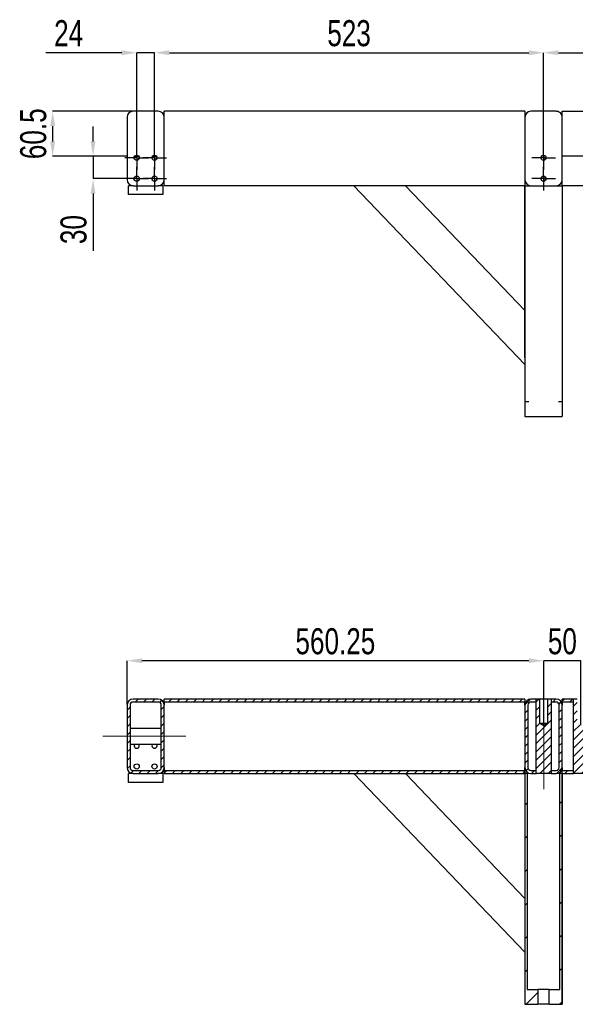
# Model space of a CAD drawing. Header units: millimetres. Extents: x 0 to 841, y 0 to 594.
# Tile 6 of 19: x 129 to 204, y 368 to 500. Entities that reach past the tile are written whole.
import ezdxf

# ---------------------------------------------------------------- set-up
doc = ezdxf.new("R2010")
doc.units = ezdxf.units.MM
doc.header["$PDSIZE"] = -1
doc.linetypes.add('CENTERX2', pattern=[20.32, 12.7, -2.54, 2.54, -2.54])
for name, color, linetype in [('COTES', 1, 'Continuous'), ('TRAIT-FINS', 9, 'Continuous'), ('TRAIT-MIXTES', 3, 'CENTERX2')]:
    doc.layers.add(name, color=color, linetype=linetype)
doc.layers.add('TRAIT-FORT', color=4, linetype='Continuous', lineweight=25)
doc.styles.add('SLDTEXTSTYLE0', font='TXT', dxfattribs={"width": 0.75})
doc.dimstyles.new('SLDDIMSTYLE10', dxfattribs={"dimtxt": 3.5, "dimasz": 2, "dimexe": 0, "dimexo": 0.0625, "dimgap": 0.875, "dimtad": 1, "dimdec": 1, "dimlfac": 10, "dimrnd": 1e-09, "dimzin": 12, "dimdsep": 46, "dimtxsty": 'SLDTEXTSTYLE0', "dimsah": 1, "dimcen": 0.09, "dimadec": 0, "dimazin": 3, "dimtfac": 1, "dimtdec": 1, "dimtmove": 0, "dimatfit": 0, "dimfxl": 1, "dimfrac": 2, "dimtolj": 1, "dimtzin": 12, "dimarcsym": 0})
doc.dimstyles.new('SLDDIMSTYLE8', dxfattribs={"dimtxt": 3.5, "dimasz": 2, "dimexe": 0, "dimexo": 0.0625, "dimgap": 0.875, "dimtad": 1, "dimlfac": 10, "dimrnd": 1e-09, "dimzin": 12, "dimdsep": 46, "dimtxsty": 'SLDTEXTSTYLE0', "dimsah": 1, "dimcen": 0.09, "dimadec": 0, "dimazin": 3, "dimtfac": 1, "dimtmove": 0, "dimatfit": 0, "dimfxl": 1, "dimfrac": 2, "dimtolj": 1, "dimtzin": 12, "dimarcsym": 0})
doc.dimstyles.new('SLDDIMSTYLE9', dxfattribs={"dimtxt": 3.5, "dimasz": 2, "dimexe": 0, "dimexo": 0.0625, "dimgap": 0.875, "dimtad": 1, "dimlfac": 10, "dimrnd": 1e-09, "dimzin": 12, "dimdsep": 46, "dimtxsty": 'SLDTEXTSTYLE0', "dimsah": 1, "dimcen": 0.09, "dimadec": 0, "dimazin": 3, "dimtfac": 1, "dimtofl": 0, "dimtmove": 0, "dimatfit": 3, "dimfxl": 1, "dimfrac": 2, "dimtolj": 1, "dimtzin": 12, "dimarcsym": 0})

# ---------------------------------------------------------------- blocks, each defined once
blk = doc.blocks.new('_D_83')
at = {"layer": 'COTES', "color": 0, "lineweight": -2, "transparency": 16777216}
for p, q in [((197.75, 414.16), (195.75, 414.16)), ((199.75, 405.5), (199.75, 414.16)), ((204.75, 414.16), (199.75, 414.16)), ((204.75, 405.5), (204.75, 414.16)), ((206.75, 414.16), (208.75, 414.16))]:
    blk.add_line(p, q, dxfattribs=at)
at = {"layer": 'COTES', "color": 0, "transparency": 16777216}
for points in [[(197.75, 414.49), (197.75, 413.83), (199.75, 414.16)], [(206.75, 414.49), (206.75, 413.83), (204.75, 414.16)]]:
    blk.add_solid(points, dxfattribs=at)
at = {"layer": 'Defpoints', "color": 0, "transparency": 16777216}
for p in [(199.75, 414.16), (199.75, 405.43), (204.75, 405.43)]:
    blk.add_point(p, dxfattribs=at)
at = {"layer": 'COTES', "color": 0, "transparency": 16777216, "insert": (202.25, 418.53), "char_height": 3.5, "attachment_point": 2, "style": 'SLDTEXTSTYLE0'}
blk.add_mtext('\\A1;50', dxfattribs=at)
blk = doc.blocks.new('_D_86')
at = {"layer": 'COTES', "color": 0, "lineweight": -2, "transparency": 16777216}
for p, q in [((143.72, 408.28), (143.72, 414.16)), ((197.75, 414.16), (145.72, 414.16)), ((199.75, 405.5), (199.75, 414.16))]:
    blk.add_line(p, q, dxfattribs=at)
at = {"layer": 'COTES', "color": 0, "transparency": 16777216}
for points in [[(145.72, 414.49), (145.72, 413.83), (143.72, 414.16)], [(197.75, 414.49), (197.75, 413.83), (199.75, 414.16)]]:
    blk.add_solid(points, dxfattribs=at)
at = {"layer": 'Defpoints', "color": 0, "transparency": 16777216}
for p in [(143.72, 414.16), (143.72, 408.21), (199.75, 405.43)]:
    blk.add_point(p, dxfattribs=at)
at = {"layer": 'COTES', "color": 0, "transparency": 16777216, "insert": (171.73, 418.53), "char_height": 3.5, "attachment_point": 2, "style": 'SLDTEXTSTYLE0'}
blk.add_mtext('\\A1;560.25', dxfattribs=at)
blk = doc.blocks.new('_D_94')
at = {"layer": 'COTES', "color": 0, "lineweight": -2, "transparency": 16777216}
for p, q in [((199.72, 483.38), (199.72, 495.82)), ((201.72, 495.82), (266.22, 495.82)), ((268.22, 483.38), (268.22, 495.82))]:
    blk.add_line(p, q, dxfattribs=at)
at = {"layer": 'COTES', "color": 0, "transparency": 16777216}
for points in [[(201.72, 496.16), (201.72, 495.49), (199.72, 495.82)], [(266.22, 496.16), (266.22, 495.49), (268.22, 495.82)]]:
    blk.add_solid(points, dxfattribs=at)
at = {"layer": 'Defpoints', "color": 0, "transparency": 16777216}
for p in [(268.22, 495.82), (199.72, 483.31), (268.22, 483.31)]:
    blk.add_point(p, dxfattribs=at)
at = {"layer": 'COTES', "color": 0, "transparency": 16777216, "insert": (233.97, 500.2), "char_height": 3.5, "attachment_point": 2, "style": 'SLDTEXTSTYLE0'}
blk.add_mtext('\\A1;685', dxfattribs=at)
blk = doc.blocks.new('_D_95')
at = {"layer": 'COTES', "color": 0, "lineweight": -2, "transparency": 16777216}
for p, q in [((147.42, 483.38), (147.42, 495.82)), ((149.42, 495.82), (197.72, 495.82)), ((199.72, 483.38), (199.72, 495.82))]:
    blk.add_line(p, q, dxfattribs=at)
at = {"layer": 'COTES', "color": 0, "transparency": 16777216}
for points in [[(149.42, 496.16), (149.42, 495.49), (147.42, 495.82)], [(197.72, 496.16), (197.72, 495.49), (199.72, 495.82)]]:
    blk.add_solid(points, dxfattribs=at)
at = {"layer": 'Defpoints', "color": 0, "transparency": 16777216}
for p in [(199.72, 495.82), (147.42, 483.31), (199.72, 483.31)]:
    blk.add_point(p, dxfattribs=at)
at = {"layer": 'COTES', "color": 0, "transparency": 16777216, "insert": (173.57, 500.2), "char_height": 3.5, "attachment_point": 2, "style": 'SLDTEXTSTYLE0'}
blk.add_mtext('\\A1;523', dxfattribs=at)
blk = doc.blocks.new('_D_96')
at = {"layer": 'COTES', "color": 0, "lineweight": -2, "transparency": 16777216}
for p, q in [((143.02, 495.82), (132.8, 495.82)), ((145.02, 483.38), (145.02, 495.82)), ((147.42, 495.82), (145.02, 495.82)), ((147.42, 483.38), (147.42, 495.82)), ((149.42, 495.82), (151.42, 495.82))]:
    blk.add_line(p, q, dxfattribs=at)
at = {"layer": 'COTES', "color": 0, "transparency": 16777216}
for points in [[(143.02, 496.16), (143.02, 495.49), (145.02, 495.82)], [(149.42, 496.16), (149.42, 495.49), (147.42, 495.82)]]:
    blk.add_solid(points, dxfattribs=at)
at = {"layer": 'Defpoints', "color": 0, "transparency": 16777216}
for p in [(145.02, 495.82), (145.02, 483.31), (147.42, 483.31)]:
    blk.add_point(p, dxfattribs=at)
at = {"layer": 'COTES', "color": 0, "transparency": 16777216, "insert": (135.87, 500.2), "char_height": 3.5, "attachment_point": 2, "style": 'SLDTEXTSTYLE0'}
blk.add_mtext('\\A1;24', dxfattribs=at)
blk = doc.blocks.new('_D_97')
at = {"layer": 'COTES', "color": 0, "lineweight": -2, "transparency": 16777216}
for p, q in [((139.15, 483.91), (139.15, 485.91)), ((143.66, 481.91), (139.15, 481.91)), ((139.15, 481.91), (139.15, 478.91)), ((143.36, 478.91), (139.15, 478.91)), ((139.15, 476.91), (139.15, 469.23))]:
    blk.add_line(p, q, dxfattribs=at)
at = {"layer": 'COTES', "color": 0, "transparency": 16777216}
for points in [[(138.82, 483.91), (139.48, 483.91), (139.15, 481.91)], [(138.82, 476.91), (139.48, 476.91), (139.15, 478.91)]]:
    blk.add_solid(points, dxfattribs=at)
at = {"layer": 'Defpoints', "color": 0, "transparency": 16777216}
for p in [(143.72, 481.91), (139.15, 478.91), (143.42, 478.91)]:
    blk.add_point(p, dxfattribs=at)
at = {"layer": 'COTES', "color": 0, "transparency": 16777216, "insert": (134.77, 472.07), "char_height": 3.5, "attachment_point": 2, "rotation": 90, "style": 'SLDTEXTSTYLE0'}
blk.add_mtext('\\A1;30', dxfattribs=at)
blk = doc.blocks.new('_D_98')
at = {"layer": 'COTES', "color": 0, "lineweight": -2, "transparency": 16777216}
for p, q in [((144.46, 487.96), (133.72, 487.96)), ((133.72, 485.96), (133.72, 483.91)), ((143.66, 481.91), (133.72, 481.91))]:
    blk.add_line(p, q, dxfattribs=at)
at = {"layer": 'COTES', "color": 0, "transparency": 16777216}
for points in [[(133.39, 485.96), (134.06, 485.96), (133.72, 487.96)], [(133.39, 483.91), (134.06, 483.91), (133.72, 481.91)]]:
    blk.add_solid(points, dxfattribs=at)
at = {"layer": 'Defpoints', "color": 0, "transparency": 16777216}
for p in [(144.52, 487.96), (133.72, 481.91), (143.72, 481.91)]:
    blk.add_point(p, dxfattribs=at)
at = {"layer": 'COTES', "color": 0, "transparency": 16777216, "insert": (129.35, 484.94), "char_height": 3.5, "attachment_point": 2, "rotation": 90, "style": 'SLDTEXTSTYLE0'}
blk.add_mtext('\\A1;60.5', dxfattribs=at)
blk = doc.blocks.new('SW_CENTERMARKSYMBOL_39')
at = {"layer": 'TRAIT-MIXTES', "color": 0}
for p, q in [((0, 1.25), (0, 1.6)), ((-1.25, 0), (-1.6, 0)), ((0, 0), (-1.25, 0)), ((0, 0), (0, 1.25)), ((0, 0), (0, -1.25)), ((0, 0), (1.25, 0)), ((1.25, 0), (1.6, 0)), ((0, -1.25), (0, -1.6))]:
    blk.add_line(p, q, dxfattribs=at)
blk = doc.blocks.new('SW_CENTERMARKSYMBOL_40')
at = {"layer": 'TRAIT-MIXTES', "color": 0}
for p, q in [((0, 1.25), (0, 1.6)), ((-1.25, 0), (-1.6, 0)), ((0, 0), (-1.25, 0)), ((0, 0), (0, 1.25)), ((0, 0), (0, -1.25)), ((0, 0), (1.25, 0)), ((1.25, 0), (1.6, 0)), ((0, -1.25), (0, -1.6))]:
    blk.add_line(p, q, dxfattribs=at)
blk = doc.blocks.new('SW_CENTERMARKSYMBOL_41')
at = {"layer": 'TRAIT-MIXTES', "color": 0}
for p, q in [((0, 1.25), (0, 1.6)), ((-1.25, 0), (-1.6, 0)), ((0, 0), (-1.25, 0)), ((0, 0), (0, 1.25)), ((0, 0), (0, -1.25)), ((0, 0), (1.25, 0)), ((1.25, 0), (1.6, 0)), ((0, -1.25), (0, -1.6))]:
    blk.add_line(p, q, dxfattribs=at)
blk = doc.blocks.new('SW_CENTERMARKSYMBOL_42')
at = {"layer": 'TRAIT-MIXTES', "color": 0}
for p, q in [((0, 1.25), (0, 1.6)), ((-1.25, 0), (-1.6, 0)), ((0, 0), (-1.25, 0)), ((0, 0), (0, 1.25)), ((0, 0), (0, -1.25)), ((0, 0), (1.25, 0)), ((1.25, 0), (1.6, 0)), ((0, -1.25), (0, -1.6))]:
    blk.add_line(p, q, dxfattribs=at)
blk = doc.blocks.new('SW_CENTERMARKSYMBOL_43')
at = {"layer": 'TRAIT-MIXTES', "color": 0}
for p, q in [((0, 1.25), (0, 1.6)), ((-1.25, 0), (-1.6, 0)), ((0, 0), (-1.25, 0)), ((0, 0), (0, 1.25)), ((0, 0), (0, -1.25)), ((0, 0), (1.25, 0)), ((1.25, 0), (1.6, 0)), ((0, -1.25), (0, -1.6))]:
    blk.add_line(p, q, dxfattribs=at)
blk = doc.blocks.new('SW_CENTERMARKSYMBOL_44')
at = {"layer": 'TRAIT-MIXTES', "color": 0}
for p, q in [((0, 1.25), (0, 1.6)), ((-1.25, 0), (-1.6, 0)), ((0, 0), (-1.25, 0)), ((0, 0), (0, 1.25)), ((0, 0), (0, -1.25)), ((0, 0), (1.25, 0)), ((1.25, 0), (1.6, 0)), ((0, -1.25), (0, -1.6))]:
    blk.add_line(p, q, dxfattribs=at)

msp = doc.modelspace()

# ---------------------------------------------------------------- hatches: boundary and pattern name
at = {"layer": 'TRAIT-FINS'}
h = msp.add_hatch(dxfattribs=at)
h.set_pattern_fill('ANSI31', color=256, scale=0.25, angle=2.8e-322, style=0)
edge = h.paths.add_edge_path(flags=0)
edge.add_line((143.7218, 408.2145), (143.7218, 399.8145))
edge.add_arc((144.5218, 399.8145), 0.8, 180, 270)
edge.add_line((144.5218, 399.0145), (147.9218, 399.0145))
edge.add_arc((147.9218, 399.8145), 0.8, 270, 360)
edge.add_line((148.7218, 399.8145), (148.7218, 408.2145))
edge.add_arc((147.9218, 408.2145), 0.8, 0, 90)
edge.add_line((147.9218, 409.0145), (144.5218, 409.0145))
edge.add_arc((144.5218, 408.2145), 0.8, 90, 180)
edge = h.paths.add_edge_path(flags=0)
edge.add_arc((144.5218, 399.8145), 0.4, 180, 270, ccw=False)
edge.add_line((144.1218, 399.8145), (144.1218, 408.2145))
edge.add_arc((144.5218, 408.2145), 0.4, 90, 180, ccw=False)
edge.add_line((144.5218, 408.6145), (147.9218, 408.6145))
edge.add_arc((147.9218, 408.2145), 0.4, 0, 90, ccw=False)
edge.add_line((148.3218, 408.2145), (148.3218, 399.8145))
edge.add_arc((147.9218, 399.8145), 0.4, 270, 360, ccw=False)
edge.add_line((147.9218, 399.4145), (144.5218, 399.4145))
h = msp.add_hatch(dxfattribs=at)
h.set_pattern_fill('ANSI31', color=256, scale=0.25, angle=2.8e-322, style=0)
h.paths.add_polyline_path([(148.7218, 408.6145), (197.2218, 408.6145), (197.2218, 409.0145), (148.7218, 409.0145)], flags=0)
h = msp.add_hatch(dxfattribs=at)
h.set_pattern_fill('ANSI31', color=256, scale=0.25, angle=2.8e-322, style=0)
edge = h.paths.add_edge_path(flags=0)
edge.add_arc((198.0218, 408.2145), 0.4, 90, 180, ccw=False)
edge.add_line((198.0218, 408.6145), (198.7465, 408.6145))
edge.add_line((198.7465, 408.6145), (198.7465, 409.0145))
edge.add_line((198.7465, 409.0145), (198.0218, 409.0145))
edge.add_arc((198.0218, 408.2145), 0.8, 90, 180)
edge.add_line((197.2218, 408.2145), (197.2218, 399.8145))
edge.add_arc((198.0218, 399.8145), 0.8, 180, 270)
edge.add_line((198.0218, 399.0145), (198.7465, 399.0145))
edge.add_line((198.7465, 399.0145), (198.7465, 399.4145))
edge.add_line((198.7465, 399.4145), (198.0218, 399.4145))
edge.add_arc((198.0218, 399.8145), 0.4, 180, 270, ccw=False)
edge.add_line((197.6218, 399.8145), (197.6218, 408.2145))
h = msp.add_hatch(dxfattribs=at)
h.set_pattern_fill('ANSI31', color=256, scale=0.25, angle=2.8e-322, style=0)
h.paths.add_polyline_path([(200.7465, 399.0145), (200.7465, 409.0145), (200.2565, 409.0145), (200.2565, 405.7395), (199.7465, 405.433), (199.2365, 405.7395), (199.2365, 409.0145), (198.7465, 409.0145), (198.7465, 399.0145)], flags=0)
h = msp.add_hatch(dxfattribs=at)
h.set_pattern_fill('ANSI31', color=256, scale=0.25, angle=2.8e-322, style=0)
edge = h.paths.add_edge_path(flags=0)
edge.add_line((200.7465, 399.0145), (201.4218, 399.0145))
edge.add_arc((201.4218, 399.8145), 0.8, 270, 360)
edge.add_line((202.2218, 399.8145), (202.2218, 408.2145))
edge.add_arc((201.4218, 408.2145), 0.8, 0, 90)
edge.add_line((201.4218, 409.0145), (200.7465, 409.0145))
edge.add_line((200.7465, 409.0145), (200.7465, 408.6145))
edge.add_line((200.7465, 408.6145), (201.4218, 408.6145))
edge.add_arc((201.4218, 408.2145), 0.4, 0, 90, ccw=False)
edge.add_line((201.8218, 408.2145), (201.8218, 399.8145))
edge.add_arc((201.4218, 399.8145), 0.4, 270, 360, ccw=False)
edge.add_line((201.4218, 399.4145), (200.7465, 399.4145))
edge.add_line((200.7465, 399.4145), (200.7465, 399.0145))
h = msp.add_hatch(dxfattribs=at)
h.set_pattern_fill('ANSI31', color=256, scale=0.25, angle=2.8e-322, style=0)
h.paths.add_polyline_path([(202.2218, 409.0145), (202.2218, 408.6145), (203.7465, 408.6145), (203.7465, 409.0145)], flags=0)
h = msp.add_hatch(dxfattribs=at)
h.set_pattern_fill('ANSI31', color=256, scale=0.25, angle=2.8e-322, style=0)
h.paths.add_polyline_path([(205.7465, 399.0145), (205.7465, 409.0145), (205.2565, 409.0145), (205.2565, 405.7395), (204.7465, 405.433), (204.2365, 405.7395), (204.2365, 409.0145), (203.7465, 409.0145), (203.7465, 399.0145)], flags=0)
h = msp.add_hatch(dxfattribs=at)
h.set_pattern_fill('ANSI31', color=256, scale=0.25, angle=2.8e-322, style=0)
h.paths.add_polyline_path([(197.2218, 399.4145), (148.7218, 399.4145), (148.7218, 399.0145), (197.2218, 399.0145)], flags=0)
h = msp.add_hatch(dxfattribs=at)
h.set_pattern_fill('ANSI31', color=256, scale=0.25, angle=2.8e-322, style=0)
h.paths.add_polyline_path([(202.2218, 399.4145), (202.2218, 399.0145), (203.7465, 399.0145), (203.7465, 399.4145)], flags=0)
h = msp.add_hatch(dxfattribs=at)
h.set_pattern_fill('ANSI31', color=256, angle=3e-322, style=0)
edge = h.paths.add_edge_path(flags=0)
edge.add_line((197.2217, 370.0145), (197.2217, 368.0145))
edge.add_line((197.2217, 368.0145), (198.9551, 368.0145))
edge.add_line((198.9551, 368.0145), (198.9551, 370.0145))
edge.add_line((198.9551, 370.0145), (197.5218, 370.0145))
edge.add_line((197.5218, 370.0145), (197.5218, 399.0145))
edge.add_line((197.5218, 399.0145), (197.2218, 399.0145))
edge.add_line((197.2218, 399.0145), (197.2218, 370.0145))
h = msp.add_hatch(dxfattribs=at)
h.set_pattern_fill('ANSI31', color=256, angle=3e-322, style=0)
h.paths.add_polyline_path([(200.4883, 370.0145), (200.4883, 368.0145), (202.2217, 368.0145), (202.2217, 370.0145), (202.2216, 399.0145), (201.9216, 399.0145), (201.9216, 370.0145)], flags=0)

# ---------------------------------------------------------------- linework, layer by layer
at = {"layer": 'TRAIT-FORT', "lineweight": 25}
for p, q in [((143.7218, 487.1638), (143.7218, 478.7638)), ((147.9218, 487.9638), (144.5218, 487.9638)), ((197.2218, 487.9638), (148.7218, 487.9638)), ((148.7218, 487.1638), (148.7218, 487.9638)), ((148.7218, 478.7638), (148.7218, 487.1638)), ((197.2218, 487.9638), (197.2218, 487.1638)), ((197.2218, 487.1638), (197.2218, 478.7638)), ((201.4218, 487.9638), (198.0218, 487.9638)), ((201.4301, 487.9638), (201.7465, 487.9638)), ((201.7465, 487.8949), (201.7465, 487.9638)), ((202.2218, 487.9638), (265.7218, 487.9638)), ((202.2218, 487.3638), (202.2218, 487.9638)), ((202.2218, 478.7638), (202.2218, 487.1638)), ((144.7341, 481.9138), (145.3085, 481.9138)), ((147.1346, 481.9138), (147.709, 481.9138)), ((199.7465, 482.0629), (199.7465, 481.3647)), ((202.2218, 481.9638), (265.7218, 481.9638)), ((148.7218, 477.9638), (148.7218, 478.7638)), ((197.2218, 478.7638), (197.2218, 477.9638)), ((199.7465, 479.2629), (199.7465, 478.5647)), ((202.2218, 477.9638), (202.2218, 478.7638)), ((143.9218, 476.7638), (143.9218, 477.9638)), ((144.5218, 477.9638), (143.9218, 477.9638)), ((144.5218, 477.9638), (147.9218, 477.9638)), ((148.5218, 477.9638), (147.9218, 477.9638)), ((148.5218, 477.9638), (148.5218, 476.7638)), ((197.2218, 477.9638), (148.7218, 477.9638)), ((197.222, 453.9638), (174.222, 477.9638)), ((181.1473, 477.9638), (197.2218, 461.1904)), ((197.2218, 477.9638), (197.222, 477.9638)), ((197.2218, 460.3231), (197.2218, 477.9638)), ((197.222, 477.9638), (197.222, 448.9638)), ((197.222, 477.9638), (197.722, 477.9638)), ((197.722, 477.9638), (201.7218, 477.9638)), ((198.0218, 477.9638), (201.4218, 477.9638)), ((201.7218, 477.9638), (202.2218, 477.9638)), ((201.7465, 477.9638), (201.7465, 478.0327)), ((202.2218, 477.9638), (202.2218, 448.9638)), ((265.7218, 477.9638), (202.2218, 477.9638)), ((148.5218, 476.7638), (143.9218, 476.7638)), ((197.2218, 454.831), (197.2218, 460.3231)), ((197.2218, 454.831), (197.2218, 448.9638)), ((197.2217, 448.9638), (197.2217, 446.9638)), ((197.2219, 448.9638), (197.2219, 446.9638)), ((197.2219, 448.9638), (197.722, 448.9638)), ((201.7216, 448.9638), (202.2217, 448.9638)), ((201.7218, 448.9638), (202.2219, 448.9638)), ((202.2219, 448.9638), (202.2219, 446.9638)), ((197.2217, 446.9638), (197.2219, 446.9638)), ((197.2219, 446.9638), (202.2219, 446.9638)), ((147.9218, 409.0145), (144.5218, 409.0145)), ((148.7218, 408.6145), (148.7218, 409.0145)), ((197.2218, 409.0145), (148.7218, 409.0145)), ((197.2218, 409.0145), (197.2218, 408.6145)), ((198.7465, 409.0145), (198.0218, 409.0145)), ((198.7465, 408.6145), (198.7465, 409.0145)), ((198.7465, 399.0145), (198.7465, 409.0145)), ((199.2365, 409.0145), (198.7465, 409.0145)), ((199.2365, 405.7395), (199.2365, 409.0145)), ((200.2565, 409.0145), (199.2365, 409.0145)), ((200.2565, 409.0145), (200.2565, 405.7395)), ((200.7465, 409.0145), (200.2565, 409.0145)), ((200.7465, 409.0145), (200.7465, 408.6145)), ((201.4218, 409.0145), (200.7465, 409.0145)), ((200.7465, 409.0145), (200.7465, 399.0145)), ((203.7465, 409.0145), (202.2218, 409.0145)), ((202.2218, 408.6145), (202.2218, 409.0145)), ((203.7465, 399.0145), (203.7465, 409.0145)), ((204.2365, 409.0145), (203.7465, 409.0145)), ((203.7465, 408.6145), (203.7465, 409.0145)), ((143.7218, 408.2145), (143.7218, 399.8145)), ((144.1218, 408.2145), (144.1218, 399.8145)), ((147.9218, 408.6145), (144.5218, 408.6145)), ((148.3218, 399.8145), (148.3218, 408.2145)), ((197.2218, 408.6145), (148.7218, 408.6145)), ((148.7218, 408.6145), (148.7218, 408.2145)), ((148.7218, 399.8145), (148.7218, 408.2145)), ((197.2218, 408.2145), (197.2218, 408.6145)), ((197.2218, 408.2145), (197.2218, 399.8145)), ((197.6218, 408.2145), (197.6218, 399.8145)), ((198.7465, 408.6145), (198.0218, 408.6145)), ((201.4218, 408.6145), (200.7465, 408.6145)), ((201.8218, 399.8145), (201.8218, 408.2145)), ((203.7465, 408.6145), (202.2218, 408.6145)), ((202.2218, 408.6145), (202.2218, 408.2145)), ((202.2218, 399.8145), (202.2218, 408.2145)), ((148.3218, 405.0645), (144.1218, 405.0645)), ((200.2565, 405.7395), (199.2365, 405.7395)), ((199.7465, 405.433), (199.2365, 405.7395)), ((200.2565, 405.7395), (199.7465, 405.433)), ((144.1218, 402.9645), (148.3218, 402.9645)), ((144.5218, 399.4145), (147.9218, 399.4145)), ((148.7218, 399.8145), (148.7218, 399.4145)), ((148.7218, 399.0145), (148.7218, 399.4145)), ((148.7218, 399.4145), (197.2218, 399.4145)), ((197.2218, 399.4145), (197.2218, 399.8145)), ((197.2218, 399.4145), (197.2218, 399.0145)), ((198.0218, 399.4145), (198.7465, 399.4145)), ((198.7465, 399.0145), (198.7465, 399.4145)), ((200.7465, 399.4145), (200.7465, 399.0145)), ((200.7465, 399.4145), (201.4218, 399.4145)), ((202.2218, 399.8145), (202.2218, 399.4145)), ((202.2218, 399.0145), (202.2218, 399.4145)), ((202.2218, 399.4145), (203.7465, 399.4145)), ((203.7465, 399.0145), (203.7465, 399.4145)), ((143.9218, 397.8145), (143.9218, 399.0145)), ((144.5218, 399.0145), (143.9218, 399.0145)), ((144.5218, 399.0145), (147.9218, 399.0145)), ((148.5218, 399.0145), (147.9218, 399.0145)), ((148.5218, 399.0145), (148.5218, 397.8145)), ((148.7218, 399.0145), (197.2218, 399.0145)), ((197.222, 375.0145), (174.222, 399.0145)), ((181.1473, 399.0145), (197.222, 382.2409)), ((197.2218, 399.0145), (197.2218, 370.0145)), ((197.5218, 399.0145), (197.2218, 399.0145)), ((197.5218, 399.0145), (197.5218, 370.0145)), ((197.7218, 399.0145), (197.5218, 399.0145)), ((198.0218, 399.0145), (198.7465, 399.0145)), ((200.7465, 399.0145), (198.7465, 399.0145)), ((200.7465, 399.0145), (201.4218, 399.0145)), ((201.9216, 399.0145), (201.7216, 399.0145)), ((201.9216, 370.0145), (201.9216, 399.0145)), ((202.2216, 399.0145), (201.9216, 399.0145)), ((202.2216, 370.0145), (202.2216, 399.0145)), ((202.2216, 399.0145), (202.2218, 399.0145)), ((202.2218, 399.0145), (203.7465, 399.0145)), ((202.2218, 399.0145), (202.2218, 370.0145)), ((205.7465, 399.0145), (203.7465, 399.0145)), ((148.5218, 397.8145), (143.9218, 397.8145)), ((197.2217, 370.0145), (197.2217, 368.0145)), ((197.5218, 370.0145), (198.9551, 370.0145)), ((198.9551, 370.0145), (198.9551, 368.0145)), ((200.4883, 370.0145), (198.9551, 370.0145)), ((200.4883, 368.0145), (200.4883, 370.0145)), ((200.4883, 370.0145), (201.9216, 370.0145)), ((202.2217, 368.0145), (202.2217, 370.0145)), ((202.2219, 370.0145), (202.2219, 368.0145)), ((197.2217, 368.0145), (198.9551, 368.0145)), ((200.4883, 368.0145), (198.9551, 368.0145)), ((200.4883, 368.0145), (202.2217, 368.0145)), ((202.2217, 368.0145), (202.2219, 368.0145))]:
    msp.add_line(p, q, dxfattribs=at)
for centre in [(145.0213, 481.7138), (147.4218, 481.7138), (199.7218, 481.7138), (145.0213, 478.9138), (147.4218, 478.9138), (199.7218, 478.9138), (145.0213, 399.9645), (147.4218, 399.9645)]:
    msp.add_circle(centre, 0.35, dxfattribs=at)
for centre, radius, start, end in [((144.5218, 487.1638), 0.8, 90, 180), ((147.9218, 487.1638), 0.8, 0, 90), ((198.0218, 487.1638), 0.8, 90, 180), ((201.4218, 487.1638), 0.8, 0, 90), ((144.5218, 478.7638), 0.8, 180, 270), ((147.9218, 478.7638), 0.8, 270, 0), ((198.0218, 478.7638), 0.8, 180, 270), ((201.4218, 478.7638), 0.8, 270, 0), ((144.5218, 408.2145), 0.8, 90, 180), ((147.9218, 408.2145), 0.8, 0, 90), ((198.0218, 408.2145), 0.8, 90, 180), ((201.4218, 408.2145), 0.8, 0, 90), ((144.5218, 408.2145), 0.4, 90, 180), ((147.9218, 408.2145), 0.4, 0, 90), ((198.0218, 408.2145), 0.4, 90, 180), ((201.4218, 408.2145), 0.4, 0, 90), ((145.0213, 402.7645), 0.35, 145.150095, 34.849905), ((147.4218, 402.7645), 0.35, 145.150095, 34.849905), ((144.5218, 399.8145), 0.8, 180, 270), ((144.5218, 399.8145), 0.4, 180, 270), ((147.9218, 399.8145), 0.8, 270, 0), ((147.9218, 399.8145), 0.4, 270, 0), ((198.0218, 399.8145), 0.8, 180, 270), ((198.0218, 399.8145), 0.4, 180, 270), ((201.4218, 399.8145), 0.8, 270, 0), ((201.4218, 399.8145), 0.4, 270, 0)]:
    msp.add_arc(centre, radius, start, end, dxfattribs=at)
for centre, major_axis, start_param, end_param in [((197.8218, 460.3231), (0, -0.8672), 4.68656838, 4.71238898), ((197.8218, 454.831), (0, 0.8672), 1.57079633, 1.59661693)]:
    msp.add_ellipse(centre, major_axis=major_axis, ratio=0.69190536, start_param=start_param, end_param=end_param, dxfattribs=at)
at = {"layer": 'TRAIT-MIXTES', "lineweight": 18}
for p, q in [((199.7465, 405.433), (199.7465, 396.9241)), ((151.6101, 404.0145), (140.4631, 404.0145))]:
    msp.add_line(p, q, dxfattribs=at)

# ---------------------------------------------------------------- block references
at = {"layer": 'TRAIT-MIXTES'}
for name, p in [('SW_CENTERMARKSYMBOL_43', (145.0213, 481.7138)), ('SW_CENTERMARKSYMBOL_44', (147.4218, 481.7138)), ('SW_CENTERMARKSYMBOL_40', (199.7218, 481.7138)), ('SW_CENTERMARKSYMBOL_42', (145.0213, 478.9138)), ('SW_CENTERMARKSYMBOL_41', (147.4218, 478.9138)), ('SW_CENTERMARKSYMBOL_39', (199.7218, 478.9138))]:
    msp.add_blockref(name, p, dxfattribs=at)

# ---------------------------------------------------------------- dimensions: what is measured, and where the dimension line sits
at = {"layer": 'COTES'}
for base, p1, p2, dimstyle, picture, middle in [((145.0213, 495.8228), (147.4218, 483.3138), (145.0213, 483.3138), 'SLDDIMSTYLE10', '_D_96', (135.8658, 495.8228)), ((199.7218, 495.8228), (147.4218, 483.3138), (199.7218, 483.3138), 'SLDDIMSTYLE9', '_D_95', (173.5718, 495.8228)), ((268.2218, 495.8228), (199.7218, 483.3138), (268.2218, 483.3138), 'SLDDIMSTYLE9', '_D_94', (233.9718, 495.8228)), ((143.7218, 414.1597), (199.7465, 405.433), (143.7218, 408.2145), 'SLDDIMSTYLE9', '_D_86', (171.7342, 414.1597)), ((199.7465, 414.1597), (204.7465, 405.433), (199.7465, 405.433), 'SLDDIMSTYLE8', '_D_83', (202.2465, 414.1597))]:
    dim = msp.add_linear_dim(base=base, p1=p1, p2=p2, dimstyle=dimstyle, dxfattribs=at)
    dim.commit()
    dim.dimension.update_dxf_attribs({"geometry": picture, "text_midpoint": middle, "dimtype": 160})
for base, p1, p2, dimstyle, picture, middle in [((133.7218, 481.9138), (144.5218, 487.9638), (143.7218, 481.9138), 'SLDDIMSTYLE10', '_D_98', (133.7218, 484.9388)), ((139.1491, 478.9138), (143.7218, 481.9138), (143.4213, 478.9138), 'SLDDIMSTYLE8', '_D_97', (139.1491, 472.0701))]:
    dim = msp.add_linear_dim(base=base, p1=p1, p2=p2, angle=90, dimstyle=dimstyle, dxfattribs=at)
    dim.commit()
    dim.dimension.update_dxf_attribs({"geometry": picture, "text_midpoint": middle, "dimtype": 160})

doc.saveas('drawing.dxf')
